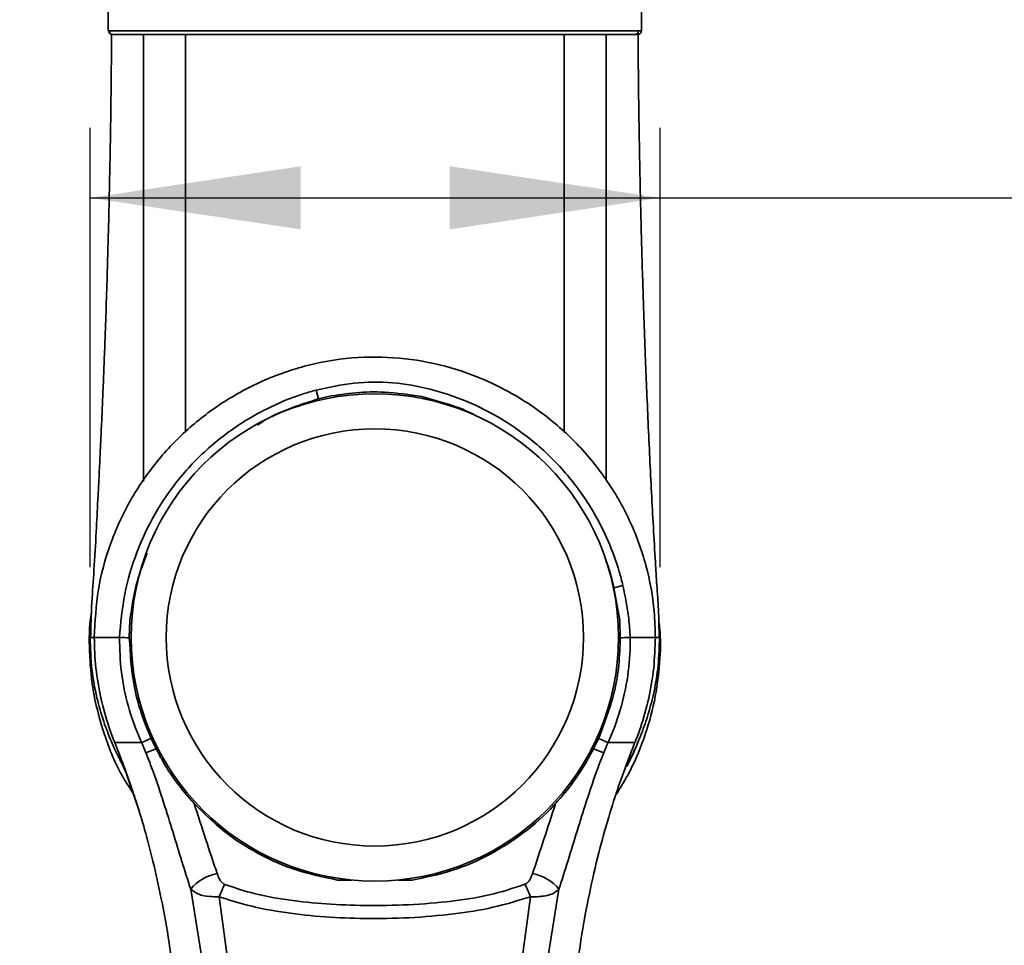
# Model space of a CAD drawing. Header units: millimetres. Extents: x 0 to 297, y 0 to 209.
# Tile 29 of 38: x 128 to 142, y 145 to 158. Entities that reach past the tile are written whole.
import ezdxf

# ---------------------------------------------------------------- set-up
doc = ezdxf.new("R2010")
doc.units = ezdxf.units.MM
doc.header["$PDSIZE"] = -1
doc.layers.add('图层0', color=7, linetype='Continuous')
doc.styles.add('SLDTEXTSTYLE0', font='SIMSUN.TTC')
doc.dimstyles.new('SLDDIMSTYLE0', dxfattribs={"dimtxt": 4, "dimasz": 3, "dimexe": 0, "dimexo": 0.0625, "dimgap": 1, "dimtad": 2, "dimlfac": 10, "dimrnd": 1e-09, "dimzin": 12, "dimdsep": 46, "dimtxsty": 'SLDTEXTSTYLE0', "dimsah": 1, "dimcen": 0.09, "dimadec": 0, "dimazin": 3, "dimtfac": 1, "dimtofl": 0, "dimtmove": 0, "dimatfit": 3, "dimfxl": 0, "dimfrac": 2, "dimtolj": 1, "dimtzin": 12, "dimarcsym": 0})
doc.dimstyles.new('SLDDIMSTYLE7', dxfattribs={"dimtxt": 3, "dimasz": 3, "dimexe": 0, "dimexo": 0.0625, "dimgap": 0.75, "dimtad": 0, "dimtih": 1, "dimtoh": 1, "dimlfac": 3, "dimrnd": 1e-09, "dimzin": 12, "dimdsep": 46, "dimtxsty": 'SLDTEXTSTYLE0', "dimblk1": 'NONE', "dimblk2": 'NONE', "dimsah": 1, "dimcen": 0, "dimadec": 0, "dimazin": 3, "dimtol": 1, "dimtp": 0.03, "dimtfac": 1, "dimtmove": 0, "dimatfit": 3, "dimldrblk": 'NONE', "dimfxl": 0, "dimfrac": 2, "dimtolj": 1, "dimarcsym": 0})

# ---------------------------------------------------------------- blocks, each defined once
blk = doc.blocks.new('_D_12')
at = {"layer": '图层0'}
for p, q in [((129.446, 149.915), (129.446, 156.184)), ((137.573, 149.915), (137.573, 156.184)), ((129.446, 155.184), (137.573, 155.184)), ((137.573, 155.184), (150.175, 155.184))]:
    blk.add_line(p, q, dxfattribs=at)
for points in [[(129.446, 155.184), (132.446, 154.734), (132.446, 155.634)], [(137.573, 155.184), (134.573, 155.634), (134.573, 154.734)]]:
    blk.add_solid(points, dxfattribs=at)
at = {"layer": '图层0', "insert": (145.519, 159.838), "char_height": 4, "attachment_point": 1, "style": 'SLDTEXTSTYLE0'}
blk.add_mtext('82', dxfattribs=at)
blk = doc.blocks.new('SW_SYMBOL_HOLE_DEPTH')
at = {"layer": '图层0', "color": 0}
for p, q in [((0, 875), (800, 875)), ((400, 875), (400, 75)), ((100, 555), (400, 75)), ((700, 555), (400, 75))]:
    blk.add_line(p, q, dxfattribs=at)
blk = doc.blocks.new('_D_22')
at = {"layer": '图层0'}
blk.add_line((190.473, 159.019), (171.369, 159.019), dxfattribs=at)
at = {"layer": '图层0', "xscale": 0.003490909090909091, "yscale": 0.003490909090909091, "zscale": 0.003490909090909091}
blk.add_blockref('SW_SYMBOL_HOLE_DEPTH', (183.997, 159.264), dxfattribs=at)
at = {"layer": '图层0', "attachment_point": 1, "style": 'SLDTEXTSTYLE0'}
for s, insert, char_height in [('0.03', (179.342, 163.838), 2), ('+', (178.178, 163.838), 2), ('%%c', (171.369, 162.51), 3), ('6', (187.14, 162.51), 3), ('4', (174.686, 162.51), 3), ('0', (179.342, 161.51), 2)]:
    blk.add_mtext(s, dxfattribs=dict(at, insert=insert, char_height=char_height))
blk = doc.blocks.new('_None')

msp = doc.modelspace()

# ---------------------------------------------------------------- linework, layer by layer
at = {"color": 7, "linetype": 'Continuous', "lineweight": 35}
for p, q in [((129.7053377, 158.6145484), (129.7053377, 157.56445779)), ((137.3053377, 157.56447298), (137.3053377, 158.6145484)), ((129.71826752, 157.56454799), (137.26273574, 157.56454799)), ((133.50535964, 157.51454799), (129.76809739, 157.51454799)), ((136.77766982, 157.51454799), (133.50535964, 157.51454799)), ((132.70255906, 152.31668659), (132.66860035, 152.44233463)), ((132.83853545, 152.35044345), (132.70255906, 152.31668659)), ((136.91493136, 149.62307367), (137.04251297, 149.65372793)), ((136.9965575, 149.16230697), (136.91493136, 149.62307367)), ((130.0053411, 148.90966807), (130.01410758, 149.1621615)), ((136.9965575, 149.16230697), (137.00533431, 148.90967548)), ((129.86369484, 148.91417062), (129.86368834, 148.91454249)), ((137.14698699, 148.9145425), (137.14698051, 148.91417518)), ((130.180825, 147.4145683), (130.18072724, 147.4145484)), ((130.18083377, 147.4145484), (130.180825, 147.4145683)), ((130.3865065, 147.32618701), (130.31523021, 147.47468236)), ((136.69543747, 147.47466526), (136.62420656, 147.32626095)), ((136.82984894, 147.4145686), (136.82984005, 147.4145484)), ((136.82994816, 147.4145484), (136.82984894, 147.4145686)), ((137.2126043, 147.4145484), (137.21260431, 147.4145484)), ((130.24256038, 147.26855034), (130.3865065, 147.32618701)), ((136.76820073, 147.26865027), (136.62420656, 147.32626095)), ((129.93319273, 147.06296879), (130.14347679, 146.44101887)), ((137.05043, 146.98461225), (137.07745123, 147.06288057)), ((132.97503155, 145.45495661), (133.1784591, 145.45495661)), ((133.8322163, 145.45495661), (134.03564386, 145.45495661)), ((131.11046617, 143.9145484), (130.88007429, 145.32401642)), ((136.13065553, 145.32414484), (135.9001412, 143.9145484)), ((131.28470183, 145.21746089), (131.45928729, 143.9145484)), ((135.55121506, 143.9145484), (135.72605185, 145.21758163))]:
    msp.add_line(p, q, dxfattribs=at)
at = {"color": 8, "linetype": 'Continuous', "lineweight": 35}
for p, q in [((129.70841629, 157.56445779), (129.71826752, 157.56454799)), ((137.26273574, 157.56454799), (137.30186852, 157.56447298)), ((129.45356495, 148.91454845), (129.50621142, 148.91454842)), ((129.8518655, 147.2259938), (129.96737385, 146.96187247))]:
    msp.add_line(p, q, dxfattribs=at)
at = {"color": 7, "linetype": 'Continuous', "lineweight": 35}
for radius in [3.475, 2.975]:
    msp.add_circle((133.5053377, 148.9145484), radius, dxfattribs=at)
for centre, radius, start, end in [((129.7681826, 157.56446307), 0.04991515, 179.90252353, 269.902190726), ((137.21301443, 157.56426928), 0.04972209, 270.324800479, 0.321159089), ((131.36582193, 144.93194561), 0.62423576, 100.085048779, 141.091294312), ((135.6449041, 144.93212501), 0.6242067, 38.904846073, 79.914605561), ((133.36514033, 144.37976589), 2.24275662, 153.121421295, 158.067666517), ((133.64584708, 144.37982829), 2.2425616, 21.935946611, 26.88378409)]:
    msp.add_arc(centre, radius, start, end, dxfattribs=at)
for points, knots in [([(129.75194258, 157.51457241), (129.75162057, 157.44248633), (129.75024028, 157.13348939), (129.7442982, 156.6264478), (129.73540301, 156.01803992), (129.72551793, 155.49271561), (129.71528723, 155.02645166), (129.70418242, 154.58019513), (129.69100007, 154.11810349), (129.6752808, 153.62904824), (129.65918839, 153.17382881), (129.64385663, 152.77430867), (129.62998723, 152.43502501), (129.61629174, 152.11746173), (129.60297268, 151.82344894), (129.58959232, 151.53871083), (129.57380904, 151.22222313), (129.55469272, 150.84654532), (129.53153247, 150.38725446), (129.50456104, 149.90041788), (129.46682181, 149.39967742), (129.45790104, 149.08102346), (129.45324107, 148.91456718)], [0, 0, 0, 0, 0.02454605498, 0.10521664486, 0.17263456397, 0.23171986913, 0.28413250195, 0.33147228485, 0.38378463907, 0.44149859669, 0.49809714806, 0.53887631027, 0.57762227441, 0.61370928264, 0.64710357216, 0.67780817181, 0.71086115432, 0.75468578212, 0.81010638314, 0.87748862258, 0.93600333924, 1, 1, 1, 1]), ([(129.71137787, 157.56449606), (129.71121149, 157.56088373), (129.71079061, 157.55174547), (129.71629317, 157.53885288), (129.72463509, 157.52790486), (129.73368567, 157.52085152), (129.74214102, 157.51668566), (129.74935315, 157.51456393), (129.75433458, 157.51375938), (129.75730677, 157.5135246), (129.75808642, 157.51349066), (129.75823388, 157.51348424)], [0, 0, 0, 0, 0.1391922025, 0.3521192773, 0.5247945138, 0.6706865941, 0.7923987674, 0.8892975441, 0.9593753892, 0.992316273, 1, 1, 1, 1]), ([(130.20535927, 157.51454799), (130.25102972, 157.51454799), (130.34237267, 157.51454799), (130.53536587, 157.51454799), (130.70241516, 157.51454799), (130.80542886, 157.51454799)], [0, 0, 0, 0, 0.2770995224, 0.5542114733, 1, 1, 1, 1]), ([(133.50535964, 157.51454799), (133.3450467, 157.51454799), (133.02117491, 157.51454799), (132.51710555, 157.51454799), (132.00029552, 157.51454799), (131.53174501, 157.51454799), (131.13081532, 157.51454799), (130.91423223, 157.51454799), (130.80533769, 157.51454799)], [0, 0, 0, 0, 0.1593515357, 0.3219295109, 0.5116555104, 0.7055260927, 0.8519431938, 1, 1, 1, 1]), ([(136.20550814, 157.51454799), (136.0395926, 157.51454799), (135.70321296, 157.51454799), (135.11488756, 157.51454799), (134.58304142, 157.51454799), (134.1400083, 157.51454799), (133.8145511, 157.51454799), (133.60211402, 157.51454799), (133.50535964, 157.51454799)], [0, 0, 0, 0, 0.2224585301, 0.4510157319, 0.6735580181, 0.7886622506, 0.9037463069, 1, 1, 1, 1]), ([(136.80533767, 157.51454799), (136.75977086, 157.51454799), (136.66863552, 157.51454799), (136.47567402, 157.51454799), (136.30881956, 157.51454799), (136.20533769, 157.51454799)], [0, 0, 0, 0, 0.2752537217, 0.5505178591, 1, 1, 1, 1]), ([(137.21329629, 157.51454799), (137.19740619, 157.51454799), (137.1513588, 157.51454799), (137.02688549, 157.51454799), (136.87959713, 157.51454799), (136.80533054, 157.51454799)], [0, 0, 0, 0, 0.2071214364, 0.60021019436, 1, 1, 1, 1]), ([(137.25576398, 157.51454799), (137.25656265, 157.51454799), (137.26937373, 157.51454799), (137.24043289, 157.51454799), (137.21329629, 157.51454799)], [0, 0, 0, 0, 0.06234248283, 1, 1, 1, 1]), ([(137.25644983, 157.51485772), (137.25659541, 157.51485737), (137.25679079, 157.51485689), (137.25855698, 157.51494136), (137.26162067, 157.5151844), (137.2676058, 157.51614537), (137.27671441, 157.51917735), (137.28818438, 157.52610702), (137.2986261, 157.53817135), (137.30493784, 157.55210137), (137.30462583, 157.56119245), (137.30451507, 157.56441965)], [0, 0, 0, 0, 0.0653708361, 0.0877392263, 0.1121793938, 0.1876012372, 0.3058548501, 0.462924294, 0.6700006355, 0.8828548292, 1, 1, 1, 1]), ([(137.55888726, 148.91459758), (137.55689169, 149.04600416), (137.55324442, 149.28617391), (137.52557614, 149.64768749), (137.50219431, 150.03759052), (137.47624741, 150.4857258), (137.44954605, 150.98356223), (137.4245358, 151.47932109), (137.40120175, 151.97913008), (137.38035613, 152.46457103), (137.36281345, 152.90206943), (137.34817835, 153.29079838), (137.33489801, 153.66702525), (137.32146759, 154.07857391), (137.30883534, 154.51157747), (137.29807186, 154.9251803), (137.29048971, 155.25283438), (137.2849498, 155.51476344), (137.280092, 155.76017298), (137.27457904, 156.06834366), (137.26847781, 156.46213229), (137.26277518, 156.94188473), (137.25913846, 157.30224246), (137.25830531, 157.50269167), (137.25825599, 157.51455829)], [0, 0, 0, 0, 0.0533349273, 0.0974794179, 0.1373373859, 0.1958393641, 0.2519750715, 0.3087622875, 0.366250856, 0.4236895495, 0.4756176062, 0.5165841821, 0.5572323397, 0.6048303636, 0.6579262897, 0.7059562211, 0.7469026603, 0.770488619, 0.7959972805, 0.8312385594, 0.8763027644, 0.9311966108, 0.9959268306, 1, 1, 1, 1]), ([(137.50445977, 148.91456483), (137.50080404, 149.03736477), (137.49051284, 149.38305755), (137.38626961, 149.95256347), (137.15352033, 150.59297321), (136.80801996, 151.19170848), (136.37171975, 151.71614947), (135.85378365, 152.1611882), (135.28492578, 152.50644729), (134.66787001, 152.75449384), (134.02159104, 152.89818669), (133.34427237, 152.93053781), (132.66682455, 152.84208673), (132.00673095, 152.635755), (131.40008007, 152.32512388), (130.85294713, 151.91797696), (130.38638734, 151.43364592), (130.00101022, 150.87146345), (129.72014943, 150.25581881), (129.54036604, 149.59491907), (129.51771026, 149.14356299), (129.50621571, 148.9145648)], [0, 0, 0, 0, 0.0293918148, 0.0827405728, 0.1377223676, 0.1917436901, 0.2473869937, 0.3002115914, 0.3544948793, 0.4059180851, 0.4587369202, 0.5122261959, 0.5674113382, 0.6213976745, 0.6769954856, 0.7297412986, 0.7839397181, 0.8372325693, 0.8920918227, 0.9452521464, 1, 1, 1, 1]), ([(132.66860035, 152.44233463), (132.84805765, 152.48166452), (133.2068121, 152.5602892), (133.75812221, 152.56140108), (134.29646386, 152.46848161), (134.82343942, 152.2918653), (135.32972818, 152.0342584), (135.82064719, 151.68365543), (136.26425623, 151.24065614), (136.60482868, 150.76055151), (136.84040643, 150.29107783), (136.97044808, 149.93592866), (137.02557128, 149.72007034), (137.04251297, 149.65372793)], [0, 0, 0, 0, 0.0954170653, 0.190748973, 0.2846936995, 0.3787231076, 0.4790066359, 0.5792900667, 0.6915203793, 0.8037442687, 0.8840509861, 0.9643639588, 1, 1, 1, 1]), ([(129.86370264, 148.91454232), (129.88290633, 149.12119219), (129.9213087, 149.53443825), (130.09761003, 150.12959093), (130.35939051, 150.68515454), (130.7110349, 151.1981601), (131.15265784, 151.65242988), (131.62076927, 151.99614924), (132.07540018, 152.23685298), (132.41027602, 152.36879521), (132.61143686, 152.42606141), (132.66860035, 152.44233463)], [0, 0, 0, 0, 0.1289831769, 0.2579328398, 0.3840094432, 0.5100674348, 0.6433194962, 0.7765856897, 0.8697940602, 0.9629996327, 1, 1, 1, 1]), ([(132.70255906, 152.31668659), (132.57445391, 152.27645936), (132.31822517, 152.19599911), (132.02423644, 152.07081385), (131.87187952, 151.96962069), (131.8315527, 151.94283623)], [0, 0, 0, 0, 0.4237001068, 0.8474612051, 1, 1, 1, 1]), ([(132.83853545, 152.35044345), (132.9704869, 152.37135167), (133.2361946, 152.41345409), (133.68523376, 152.42252234), (133.99567362, 152.37657017), (134.17201659, 152.35046739)], [0, 0, 0, 0, 0.2988012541, 0.6016894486, 1, 1, 1, 1]), ([(134.96036415, 152.06839129), (134.95410578, 152.07211654), (134.83078776, 152.14552073), (134.56544206, 152.24249831), (134.30314762, 152.31448065), (134.17201659, 152.35046739)], [0, 0, 0, 0, 0.0260387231, 0.5130794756, 1, 1, 1, 1]), ([(130.25861623, 150.11772282), (130.20704255, 149.98197726), (130.08964488, 149.67297832), (130.04124502, 149.34567693), (130.01410758, 149.1621615)], [0, 0, 0, 0, 0.4393075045, 1, 1, 1, 1]), ([(136.91493136, 149.62307367), (136.8834157, 149.75420847), (136.85187885, 149.88543147), (136.80002378, 150.00940806), (136.79998893, 150.00949139)], [0, 0, 0, 0, 0.9993279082, 1, 1, 1, 1]), ([(137.04251297, 149.65372793), (137.07467423, 149.49794303), (137.12513052, 149.25353939), (137.14116052, 149.00475096), (137.14697287, 148.91454233)], [0, 0, 0, 0, 0.6374082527, 1, 1, 1, 1]), ([(130.05595554, 146.69987746), (130.01247083, 146.764894), (129.83687508, 147.02743748), (129.63620401, 147.5295463), (129.47536181, 148.14265407), (129.43143723, 148.71796528), (129.43210271, 149.07957078), (129.46459894, 149.26208861), (129.46619489, 149.27105241)], [0, 0, 0, 0, 0.0838415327, 0.338560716, 0.59333479, 0.7912240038, 0.9897466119, 1, 1, 1, 1]), ([(137.55199042, 149.17010333), (137.55704564, 149.13335891), (137.58510885, 148.92937806), (137.57345374, 148.53872668), (137.50467867, 148.0047493), (137.34916414, 147.46712147), (137.16014751, 147.01849644), (136.99953412, 146.76155046), (136.94104988, 146.66798857)], [0, 0, 0, 0, 0.0429217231, 0.2382732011, 0.4513013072, 0.6650527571, 0.8780354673, 1, 1, 1, 1]), ([(129.45462145, 148.91454847), (129.44876176, 148.91454847), (129.44277439, 148.91454846), (129.45333963, 148.91454845), (129.45356495, 148.91454845)], [0, 0, 0, 0, 0.9786735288, 1, 1, 1, 1]), ([(129.44648667, 148.91454848), (129.45087702, 148.76145528), (129.45911071, 148.47434301), (129.53315866, 148.07320739), (129.63030521, 147.73186285), (129.73867461, 147.44888516), (129.84280252, 147.22184063), (129.91137273, 147.09493283), (129.94079943, 147.04047071)], [0, 0, 0, 0, 0.2396574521, 0.4494555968, 0.6299407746, 0.7818107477, 0.9063647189, 1, 1, 1, 1]), ([(129.50621142, 148.9145484), (129.50621142, 148.9145464), (129.50618397, 148.76894918), (129.52207408, 148.4774973), (129.59345181, 148.04575808), (129.6926004, 147.69188462), (129.76974399, 147.48454956), (129.79807034, 147.41455026), (129.79807109, 147.4145484)], [0, 0, 0, 0, 0.00000390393, 0.28420095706, 0.5684011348, 0.85260022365, 0.99999609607, 1, 1, 1, 1]), ([(129.86368841, 148.9145484), (129.79528994, 148.9145484), (129.65850824, 148.9145484), (129.53909039, 148.9145484), (129.51717313, 148.9145484), (129.50621152, 148.9145484)], [0, 0, 0, 0, 0.3333224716, 0.6665707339, 1, 1, 1, 1]), ([(130.18072724, 147.4145484), (130.18072641, 147.41455022), (130.17358066, 147.43019253), (130.09873735, 147.59726429), (129.98212901, 147.92724694), (129.87811851, 148.41623237), (129.86850099, 148.74825124), (129.86369484, 148.91417062)], [0, 0, 0, 0, 0.00000388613, 0.03341536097, 0.3557057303, 0.6780276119, 1, 1, 1, 1]), ([(130.0053411, 148.90966807), (130.00140689, 148.90979302), (129.96312822, 148.91100875), (129.90022537, 148.91300841), (129.8758717, 148.91378322), (129.86369484, 148.91417062)], [0, 0, 0, 0, 0.0541728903, 0.5270854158, 1, 1, 1, 1]), ([(130.31523021, 147.47468236), (130.26510572, 147.59673075), (130.16420089, 147.84242442), (130.0390968, 148.32130229), (130.01838217, 148.68236073), (130.0053411, 148.90966807)], [0, 0, 0, 0, 0.2677519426, 0.5390071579, 1, 1, 1, 1]), ([(137.00533431, 148.90967548), (137.00063691, 148.77795424), (136.9911808, 148.51279219), (136.90761288, 148.02495069), (136.7774501, 147.6873683), (136.69543747, 147.47466526)], [0, 0, 0, 0, 0.2674827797, 0.5384574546, 1, 1, 1, 1]), ([(137.14698051, 148.91417518), (137.1470898, 148.89734533), (137.14827598, 148.71468634), (137.12171048, 148.36570518), (137.01583308, 147.87777562), (136.89895315, 147.5655812), (136.82994899, 147.41455022), (136.82994816, 147.4145484)], [0, 0, 0, 0, 0.03270346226, 0.35493977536, 0.67735489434, 0.99999611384, 1, 1, 1, 1]), ([(137.00533431, 148.90967548), (137.00926848, 148.90980033), (137.04754714, 148.91101501), (137.11044998, 148.91301345), (137.13480365, 148.91378793), (137.14698051, 148.91417518)], [0, 0, 0, 0, 0.0541723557, 0.5270851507, 1, 1, 1, 1]), ([(137.08884372, 147.07731927), (137.11724329, 147.12958114), (137.19783289, 147.27788494), (137.30567732, 147.53189691), (137.41149393, 147.83601676), (137.49344067, 148.15852635), (137.55330597, 148.52334842), (137.56004718, 148.7795849), (137.56359787, 148.91454844)], [0, 0, 0, 0, 0.0940892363, 0.2669975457, 0.4189141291, 0.5912139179, 0.7846863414, 1, 1, 1, 1]), ([(137.14698692, 148.9145484), (137.2153854, 148.9145484), (137.35216714, 148.9145484), (137.47158501, 148.9145484), (137.49350227, 148.9145484), (137.50446388, 148.9145484)], [0, 0, 0, 0, 0.3333224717, 0.6665707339, 1, 1, 1, 1]), ([(137.21260431, 147.4145484), (137.21260506, 147.41455026), (137.24095976, 147.48461961), (137.31819963, 147.69200588), (137.41666635, 148.04589745), (137.4907441, 148.47761017), (137.49989068, 148.76890198), (137.50446399, 148.9145484)], [0, 0, 0, 0, 0.0000039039, 0.1475472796, 0.4316982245, 0.7158481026, 1, 1, 1, 1]), ([(129.79807111, 147.4145484), (129.79807185, 147.41454655), (129.83726965, 147.31676893), (129.87435684, 147.21816336), (129.91144333, 147.11955966)], [0, 0, 0, 0, 0.0000189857, 1, 1, 1, 1]), ([(130.18072724, 147.4145484), (130.1174538, 147.4145484), (129.98911522, 147.4145484), (129.88016891, 147.4145484), (129.81473779, 147.4145484), (129.80367212, 147.4145484), (129.79807111, 147.4145484)], [0, 0, 0, 0, 0.2696351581, 0.5469054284, 0.7706607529, 1, 1, 1, 1]), ([(130.31523021, 147.47468236), (130.31043173, 147.47253618), (130.27387261, 147.45618471), (130.2150368, 147.42986982), (130.19222894, 147.41966881), (130.180825, 147.4145683)], [0, 0, 0, 0, 0.0702356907, 0.5351176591, 1, 1, 1, 1]), ([(130.24256038, 147.26855034), (130.2223769, 147.31738445), (130.20219266, 147.36622042), (130.18083458, 147.41454657), (130.18083377, 147.4145484)], [0, 0, 0, 0, 0.9999621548, 1, 1, 1, 1]), ([(136.69543747, 147.47466526), (136.70023439, 147.47252051), (136.73679387, 147.45617436), (136.79563288, 147.42986688), (136.81844359, 147.41966802), (136.82984894, 147.4145686)], [0, 0, 0, 0, 0.0702103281, 0.5351049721, 1, 1, 1, 1]), ([(136.82984005, 147.4145484), (136.82983924, 147.41454657), (136.8085092, 147.36625401), (136.78835458, 147.31745122), (136.76820073, 147.26865027)], [0, 0, 0, 0, 0.00003787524, 1, 1, 1, 1]), ([(136.82994816, 147.4145484), (136.89322161, 147.4145484), (137.02156018, 147.4145484), (137.1305065, 147.4145484), (137.19593762, 147.4145484), (137.20700328, 147.4145484), (137.2126043, 147.4145484)], [0, 0, 0, 0, 0.2696351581, 0.5469054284, 0.770660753, 1, 1, 1, 1]), ([(137.07745123, 147.06288057), (137.1216642, 147.18042977), (137.16587787, 147.29798084), (137.21260355, 147.41454655), (137.2126043, 147.4145484)], [0, 0, 0, 0, 0.9999840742, 1, 1, 1, 1]), ([(130.88007429, 145.32401642), (130.83797288, 145.45568543), (130.75377017, 145.71902306), (130.62815799, 146.13396732), (130.49597489, 146.55924866), (130.3695777, 146.94138603), (130.27847749, 147.17603699), (130.24256038, 147.26855034)], [0, 0, 0, 0, 0.2116965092, 0.4233923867, 0.6409215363, 0.858429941, 1, 1, 1, 1]), ([(130.92933013, 146.54512126), (130.84332011, 146.64514955), (130.67020365, 146.84648125), (130.4989247, 147.11328679), (130.41122179, 147.27938062), (130.3865065, 147.32618701)], [0, 0, 0, 0, 0.4149149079, 0.8351189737, 1, 1, 1, 1]), ([(136.62420656, 147.32626095), (136.55981195, 147.20975728), (136.42986689, 146.97465876), (136.23980734, 146.72247314), (136.1156942, 146.58356244), (136.08144058, 146.54522488)], [0, 0, 0, 0, 0.4156306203, 0.8387216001, 1, 1, 1, 1]), ([(136.76820073, 147.26865027), (136.7321794, 147.17580683), (136.64252464, 146.94472551), (136.51840735, 146.57026441), (136.38709931, 146.14895174), (136.26034407, 145.72999465), (136.1738851, 145.45942829), (136.13065553, 145.32414484)], [0, 0, 0, 0, 0.1420660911, 0.3535933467, 0.5651392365, 0.7825691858, 1, 1, 1, 1]), ([(129.91199845, 147.11977299), (129.92264476, 147.09158018), (129.95260466, 147.01224242), (130.02473037, 146.81186696), (130.11990512, 146.52633951), (130.23102499, 146.1566389), (130.34986061, 145.7047068), (130.46901056, 145.1655337), (130.57881997, 144.56123579), (130.63287581, 144.13023071), (130.66003789, 143.91365847)], [0, 0, 0, 0, 0.0449014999, 0.1263578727, 0.22576898, 0.3440518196, 0.4818588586, 0.6399299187, 0.8190713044, 1, 1, 1, 1]), ([(136.35035322, 143.91368608), (136.3794933, 144.14336738), (136.43746419, 144.60029225), (136.55722477, 145.24500561), (136.69191569, 145.83313756), (136.8344712, 146.34646061), (136.97033477, 146.77006424), (137.05422958, 146.99730876), (137.09070788, 147.09611695)], [0, 0, 0, 0, 0.1942877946, 0.3865135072, 0.5640804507, 0.7287131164, 0.8820417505, 1, 1, 1, 1]), ([(130.92933013, 146.54512126), (130.98427465, 146.37601517), (131.09471033, 146.03612054), (131.2024005, 145.71026866), (131.25651212, 145.54653625)], [0, 0, 0, 0, 0.49752505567, 1, 1, 1, 1]), ([(130.92933013, 146.54512126), (131.06913086, 146.40712296), (131.34548819, 146.13432866), (131.83934306, 145.82074841), (132.38044413, 145.57691132), (132.77499487, 145.49598576), (132.97503155, 145.45495661)], [0, 0, 0, 0, 0.2492001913, 0.4926175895, 0.7427578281, 1, 1, 1, 1]), ([(134.03564386, 145.45495661), (134.22465424, 145.49329136), (134.60848363, 145.57113894), (135.14282114, 145.80423981), (135.63576004, 146.11721641), (135.93301183, 146.38484275), (136.07397659, 146.53715979), (136.08144058, 146.54522488)], [0, 0, 0, 0, 0.2430523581, 0.4935741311, 0.736487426, 0.9860471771, 1, 1, 1, 1]), ([(135.75421253, 145.54668637), (135.80780431, 145.70878321), (135.91551812, 146.03458066), (136.02595189, 146.37445245), (136.08144058, 146.54522488)], [0, 0, 0, 0, 0.4975386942, 1, 1, 1, 1]), ([(131.25651212, 145.54653625), (131.26776437, 145.51841656), (131.28678414, 145.47088567), (131.3242531, 145.41710796), (131.35401443, 145.39988797), (131.36467629, 145.39371899)], [0, 0, 0, 0, 0.4817754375, 0.8143484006, 1, 1, 1, 1]), ([(135.64604505, 145.39387494), (135.65555007, 145.39922838), (135.68946034, 145.41832741), (135.72543571, 145.4739219), (135.74469017, 145.52260833), (135.75421253, 145.54668637)], [0, 0, 0, 0, 0.1644763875, 0.5867890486, 1, 1, 1, 1]), ([(131.28470183, 145.21746089), (131.23913471, 145.21701806), (131.13086691, 145.21596589), (130.97585497, 145.24809461), (130.91370595, 145.29735784), (130.88007429, 145.32401642)], [0, 0, 0, 0, 0.250075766, 0.5941818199, 1, 1, 1, 1]), ([(131.36467629, 145.39371899), (131.4882533, 145.35178378), (131.7827668, 145.25184219), (132.27177106, 145.16383469), (132.81605235, 145.10763049), (133.3887725, 145.08778698), (133.98649559, 145.0949586), (134.57799382, 145.14621503), (135.13898637, 145.2268548), (135.47720343, 145.33826017), (135.64604505, 145.39387494)], [0, 0, 0, 0, 0.0906731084, 0.2160956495, 0.3419294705, 0.4676715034, 0.6103409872, 0.7529618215, 0.8766758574, 1, 1, 1, 1]), ([(136.13065553, 145.32414484), (136.10330819, 145.30111192), (136.05132666, 145.25733121), (135.9389622, 145.22859301), (135.8310151, 145.21578377), (135.76719823, 145.21687686), (135.72605185, 145.21758163)], [0, 0, 0, 0, 0.3433704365, 0.6526747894, 0.7760596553, 1, 1, 1, 1]), ([(135.72605185, 145.21758163), (135.54800992, 145.16263521), (135.19160705, 145.05264392), (134.60913601, 144.96340432), (133.99858282, 144.91054634), (133.38509005, 144.90201018), (132.79604395, 144.9243714), (132.23503902, 144.98392461), (131.72681458, 145.07662569), (131.4172721, 145.17523058), (131.28470183, 145.21746089)], [0, 0, 0, 0, 0.1249397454, 0.250103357, 0.3909563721, 0.5318535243, 0.6568132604, 0.7818841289, 0.9065857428, 1, 1, 1, 1])]:
    msp.add_open_spline(points, degree=3, knots=knots, dxfattribs=at)
at = {"color": 8, "linetype": 'Continuous', "lineweight": 35}
for points, knots in [([(130.2053377, 151.13657493), (130.2053377, 151.14473254), (130.20533769, 151.23331927), (130.20533771, 151.48333581), (130.2053377, 151.88836797), (130.2053377, 152.37535412), (130.2053377, 152.91688622), (130.2053377, 153.51507759), (130.2053377, 154.15819778), (130.2053377, 154.83092785), (130.2053377, 155.50122713), (130.2053377, 156.17238971), (130.20533773, 156.84344477), (130.20533773, 157.29084742), (130.20533772, 157.51454889)], [0, 0, 0, 0, 0.0087165, 0.0946560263, 0.1806106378, 0.2665715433, 0.3524945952, 0.4383522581, 0.5319078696, 0.62547994, 0.7191097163, 0.812739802, 0.9063698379, 1, 1, 1, 1]), ([(130.80533769, 157.51454799), (130.80533768, 157.29448376), (130.80533768, 156.85498375), (130.80533767, 156.19689276), (130.80533766, 155.54299918), (130.80533765, 154.90650993), (130.80533765, 154.30389872), (130.80533764, 153.75761453), (130.80533764, 153.27086829), (130.80533764, 152.83962092), (130.80533765, 152.45869793), (130.80533765, 152.13698113), (130.80533766, 151.92866888), (130.80533766, 151.85392302), (130.80533766, 151.84136135)], [0, 0, 0, 0, 0.1041266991, 0.2079560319, 0.3113654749, 0.4134800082, 0.5090785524, 0.5963377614, 0.6771688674, 0.7544038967, 0.8299808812, 0.9058490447, 0.9841771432, 1, 1, 1, 1]), ([(136.20533769, 157.51454799), (136.20533768, 157.29562912), (136.20533768, 156.85840775), (136.20533767, 156.20351056), (136.20533766, 155.55256615), (136.20533765, 154.91855626), (136.20533765, 154.31800197), (136.20533764, 153.78439441), (136.20533764, 153.31954168), (136.20533764, 152.91531771), (136.20533765, 152.55442108), (136.20533765, 152.24083587), (136.20533766, 151.99429785), (136.20533766, 151.88235867), (136.20533766, 151.83546253)], [0, 0, 0, 0, 0.10330503, 0.2063192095, 0.3090131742, 0.4104417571, 0.5054466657, 0.592288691, 0.6669918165, 0.7384506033, 0.8082175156, 0.8777925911, 0.9488020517, 1, 1, 1, 1]), ([(136.80533771, 151.15838699), (136.80533771, 151.1606996), (136.80533771, 151.24473523), (136.80533769, 151.48960677), (136.80533771, 151.89494732), (136.8053377, 152.38294814), (136.8053377, 152.92438147), (136.8053377, 153.52200144), (136.8053377, 154.16415112), (136.8053377, 154.83560936), (136.8053377, 155.50474296), (136.8053377, 156.17473981), (136.8053377, 156.84462283), (136.80533768, 157.29123962), (136.80533767, 157.51454799)], [0, 0, 0, 0, 0.0024477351, 0.0889459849, 0.1754608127, 0.2619790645, 0.3484629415, 0.4348790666, 0.529013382, 0.623165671, 0.7173740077, 0.8115826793, 0.9057913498, 1, 1, 1, 1]), ([(137.55693566, 148.91454845), (137.55747798, 148.91454845), (137.56091874, 148.91454846), (137.53279803, 148.91454847), (137.50910964, 148.91454847)], [0, 0, 0, 0, 0.1576171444, 1, 1, 1, 1]), ([(137.09880177, 147.07327788), (137.15064743, 147.17424303), (137.2112214, 147.29220583), (137.25238735, 147.41538759), (137.25831909, 147.43313726)], [0, 0, 0, 0, 0.855906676, 1, 1, 1, 1])]:
    msp.add_open_spline(points, degree=3, knots=knots, dxfattribs=at)
at = {"color": 7, "linetype": 'Continuous', "lineweight": 0}
for p in [(129.44648667, 148.9145484), (137.57290276, 148.9145484)]:
    msp.add_point(p, dxfattribs=at)

# ---------------------------------------------------------------- dimensions: what is measured, and where the dimension line sits
at = {"layer": '图层0'}
dim = msp.add_diameter_dim_2p(p1=(0.88769545, 0.69796323), p2=(0, 0), text='<>{\\fGDT;x}6', dimstyle='SLDDIMSTYLE7', dxfattribs=at)
dim.commit()
dim.dimension.update_dxf_attribs({"geometry": '_D_22', "text_midpoint": (180.12750996, 161.42860357), "dimtype": 163})
dim = msp.add_linear_dim(base=(137.57290276, 155.18356183), p1=(129.44648667, 148.9145484), p2=(137.57290276, 148.9145484), dimstyle='SLDDIMSTYLE0', dxfattribs=at)
dim.commit()
dim.dimension.update_dxf_attribs({"geometry": '_D_12', "text_midpoint": (147.84682465, 155.18356183), "dimtype": 160})

doc.saveas('drawing.dxf')
